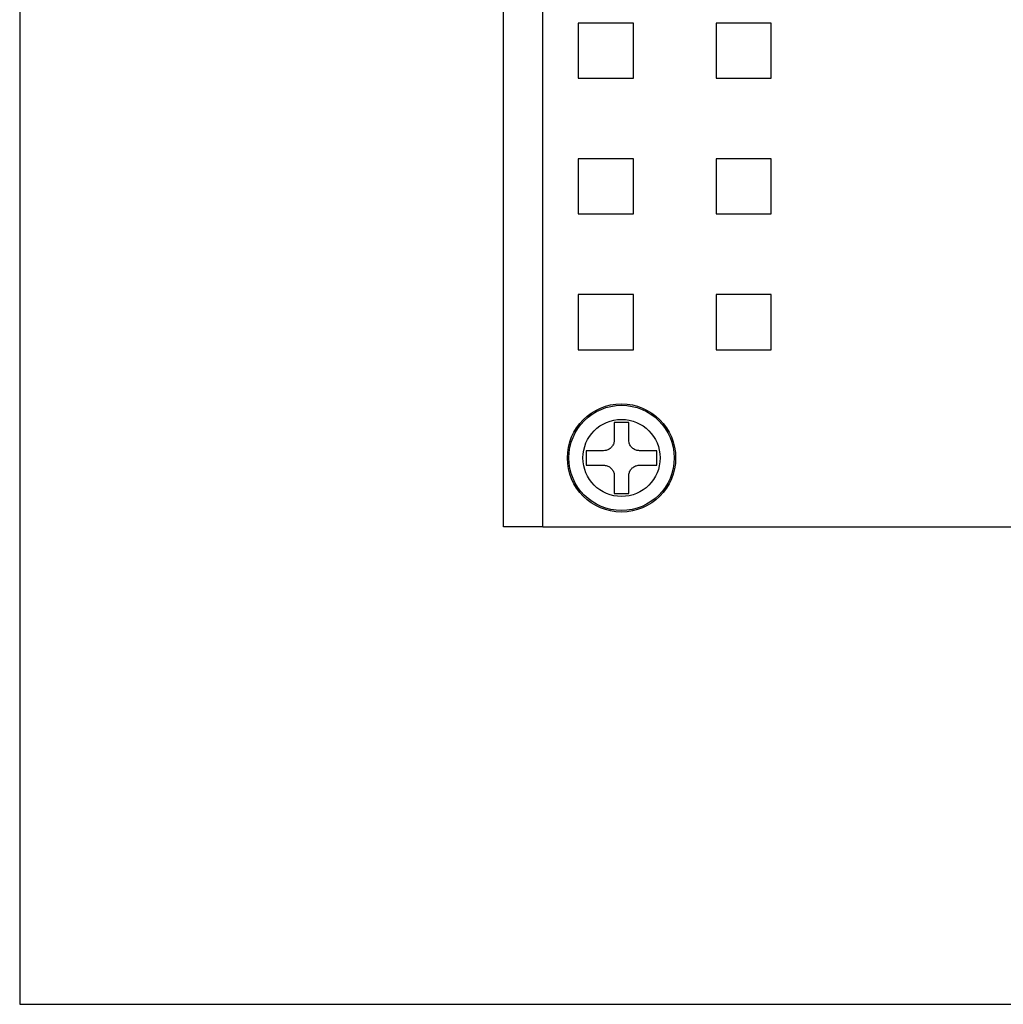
# Model space of a CAD drawing. Header units: millimetres. Extents: x 11 to 199, y 5 to 292.
# Tile 1 of 7: x 11 to 61, y 5 to 55. Entities that reach past the tile are written whole.
import ezdxf

# ---------------------------------------------------------------- set-up
doc = ezdxf.new("R2010")
doc.units = ezdxf.units.MM
doc.layers.add('圖框', color=7, linetype='Continuous', lineweight=30)

msp = doc.modelspace()

# ---------------------------------------------------------------- linework, layer by layer
at = {"color": 7, "linetype": 'Continuous', "lineweight": 30}
for p, q in [((35.978, 29.271), (35.978, 129.271)), ((37.978, 29.271), (37.978, 129.271)), ((42.578, 54.871), (39.778, 54.871)), ((39.778, 54.871), (39.778, 52.071)), ((42.578, 52.071), (42.578, 54.871)), ((46.778, 54.871), (46.778, 52.071)), ((49.578, 54.871), (46.778, 54.871)), ((49.578, 52.071), (49.578, 54.871)), ((39.778, 52.071), (42.578, 52.071)), ((46.778, 52.071), (49.578, 52.071)), ((39.778, 47.971), (39.778, 45.171)), ((42.578, 47.971), (39.778, 47.971)), ((42.578, 45.171), (42.578, 47.971)), ((46.778, 47.971), (46.778, 45.171)), ((49.578, 47.971), (46.778, 47.971)), ((49.578, 45.171), (49.578, 47.971)), ((39.778, 45.171), (42.578, 45.171)), ((46.778, 45.171), (49.578, 45.171)), ((42.578, 41.071), (39.778, 41.071)), ((39.778, 41.071), (39.778, 38.271)), ((42.578, 38.271), (42.578, 41.071)), ((46.778, 41.071), (46.778, 38.271)), ((49.578, 41.071), (46.778, 41.071)), ((49.578, 38.271), (49.578, 41.071)), ((39.778, 38.271), (42.578, 38.271)), ((46.778, 38.271), (49.578, 38.271)), ((42.345, 34.571), (41.611, 34.571)), ((41.611, 34.571), (41.611, 33.688)), ((42.345, 33.688), (42.345, 34.571)), ((41.061, 33.138), (40.178, 33.138)), ((40.178, 33.138), (40.178, 32.405)), ((43.778, 33.138), (42.895, 33.138)), ((43.778, 32.405), (43.778, 33.138)), ((40.178, 32.405), (41.061, 32.405)), ((42.895, 32.405), (43.778, 32.405)), ((41.611, 31.855), (41.611, 30.971)), ((42.345, 30.971), (42.345, 31.855)), ((41.611, 30.971), (42.345, 30.971)), ((37.978, 29.271), (35.978, 29.271)), ((37.978, 29.271), (69.978, 29.271))]:
    msp.add_line(p, q, dxfattribs=at)
for radius in [2.75, 2.676, 1.96]:
    msp.add_circle((41.978, 32.771), radius, dxfattribs=at)
for points, knots in [([(41.611, 33.688), (41.605, 33.627), (41.594, 33.505), (41.5, 33.341), (41.363, 33.217), (41.208, 33.148), (41.105, 33.141), (41.061, 33.138)], [0, 0, 0, 0, 0.2130414, 0.4264058, 0.6377783, 0.8482755, 1, 1, 1, 1]), ([(42.895, 33.138), (42.834, 33.144), (42.711, 33.156), (42.547, 33.249), (42.423, 33.386), (42.355, 33.541), (42.348, 33.645), (42.345, 33.688)], [0, 0, 0, 0, 0.2130428, 0.4264047, 0.6377767, 0.848275, 1, 1, 1, 1]), ([(41.061, 32.405), (41.122, 32.399), (41.245, 32.387), (41.409, 32.294), (41.533, 32.157), (41.601, 32.002), (41.608, 31.898), (41.611, 31.855)], [0, 0, 0, 0, 0.213042, 0.426406, 0.637777, 0.848275, 1, 1, 1, 1]), ([(42.345, 31.855), (42.351, 31.916), (42.362, 32.038), (42.456, 32.202), (42.593, 32.326), (42.748, 32.395), (42.851, 32.402), (42.895, 32.405)], [0, 0, 0, 0, 0.213045, 0.426406, 0.637778, 0.848275, 1, 1, 1, 1])]:
    msp.add_open_spline(points, degree=3, knots=knots, dxfattribs=at)
at = {"layer": '圖框', "lineweight": 30}
for p, q in [((11.4, 292), (11.4, 5)), ((11.4, 5), (198.6, 5))]:
    msp.add_line(p, q, dxfattribs=at)

doc.saveas('drawing.dxf')
